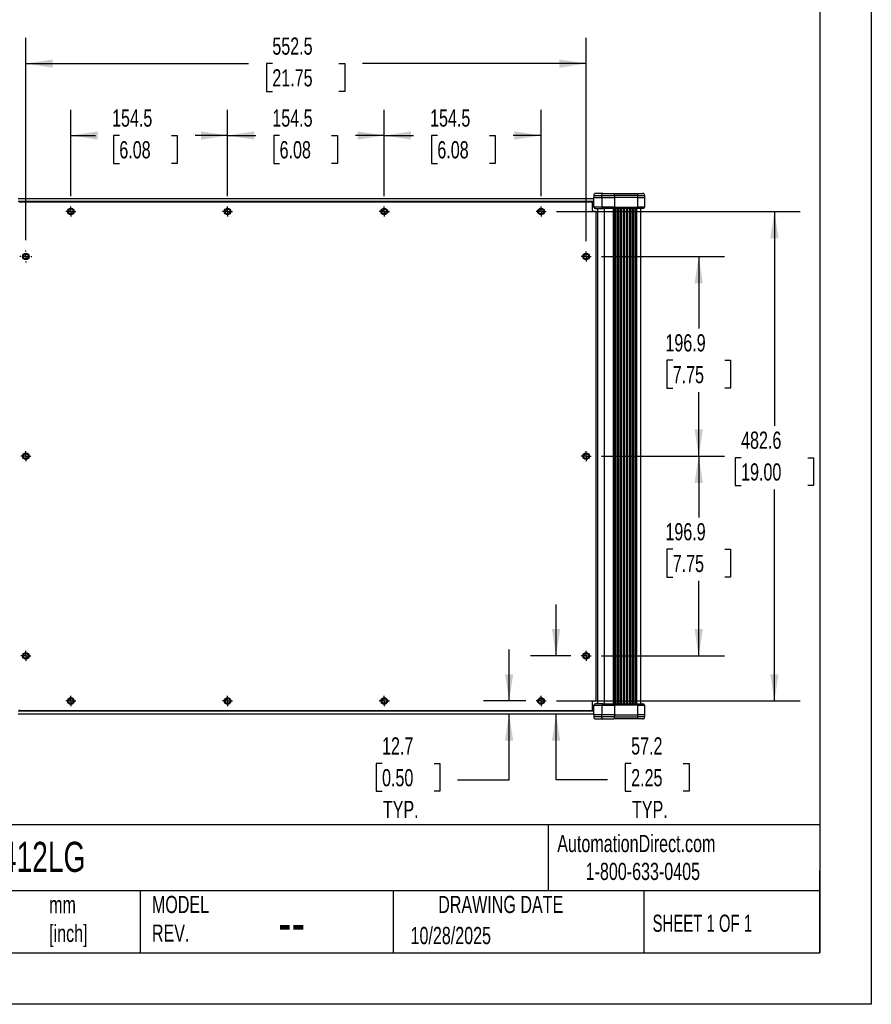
# Model space of a CAD drawing. Header units: millimetres. Extents: x 0 to 2235, y 0 to 1727.
# Tile 3 of 6: x 1395 to 2235, y 0 to 971. Entities that reach past the tile are written whole.
import ezdxf

# ---------------------------------------------------------------- set-up
doc = ezdxf.new("R2010")
doc.units = ezdxf.units.MM
doc.header["$LTSCALE"] = 8
doc.linetypes.add('CENTERX2', pattern=[20.32, 12.7, -2.54, 2.54, -2.54])
doc.layers.add('CENTER', color=40, linetype='CENTERX2')
doc.layers.add('DIMENSIONS', color=140, linetype='Continuous', lineweight=25)
doc.layers.add('TEXT', color=140, linetype='Continuous', lineweight=25)
doc.styles.add('SLDTEXTSTYLE0', font='TXT', dxfattribs={"width": 0.7})
doc.styles.add('SLDTEXTSTYLE1', font='TXT', dxfattribs={"width": 0.65})
doc.dimstyles.new('SLDDIMSTYLE1', dxfattribs={"dimtxt": 17.264063, "dimasz": 26.416, "dimexe": 0, "dimexo": 0.0625, "dimgap": 4.316016, "dimtad": 0, "dimtih": 1, "dimtoh": 1, "dimdec": 1, "dimrnd": 1e-09, "dimzin": 12, "dimdsep": 46, "dimtxsty": 'SLDTEXTSTYLE0', "dimsah": 1, "dimcen": 0.09, "dimadec": 0, "dimazin": 3, "dimtfac": 1, "dimtdec": 1, "dimtofl": 0, "dimtmove": 0, "dimatfit": 3, "dimfxl": 0, "dimfrac": 2, "dimtolj": 1, "dimtzin": 12, "dimarcsym": 0})
doc.dimstyles.new('SLDDIMSTYLE2', dxfattribs={"dimtxt": 17.264063, "dimasz": 26.416, "dimexe": 0, "dimexo": 0.0625, "dimgap": 4.316016, "dimtad": 0, "dimtih": 1, "dimtoh": 1, "dimdec": 1, "dimrnd": 1e-09, "dimzin": 12, "dimdsep": 46, "dimtxsty": 'SLDTEXTSTYLE0', "dimsah": 1, "dimcen": 0.09, "dimadec": 0, "dimazin": 3, "dimtfac": 1, "dimtdec": 1, "dimtmove": 0, "dimatfit": 0, "dimfxl": 0, "dimfrac": 2, "dimtolj": 1, "dimtzin": 12, "dimarcsym": 0})

# ---------------------------------------------------------------- blocks, each defined once
blk = doc.blocks.new('_D_9')
at = {"layer": 'DIMENSIONS'}
for p, q in [((1924.43, 343.45), (1924.43, 394.25)), ((1938.88, 343.45), (1899.03, 343.45)), ((1924.43, 221.32), (1924.43, 286.3)), ((1998.42, 237.47), (1992.62, 237.47)), ((1992.62, 237.47), (1992.62, 210.03)), ((2049.72, 237.47), (2055.52, 237.47)), ((2055.52, 237.47), (2055.52, 210.03)), ((1975.23, 221.32), (1924.43, 221.32)), ((1992.62, 210.03), (1998.42, 210.03)), ((2055.52, 210.03), (2049.72, 210.03))]:
    blk.add_line(p, q, dxfattribs=at)
for points in [[(1924.43, 343.45), (1928.49, 369.87), (1920.36, 369.87)], [(1924.43, 286.3), (1920.36, 259.88), (1928.49, 259.88)]]:
    blk.add_solid(points, dxfattribs=at)
at = {"layer": 'DIMENSIONS', "char_height": 16.933, "attachment_point": 1, "style": 'SLDTEXTSTYLE0'}
for s, insert in [('57.2', (1998.42, 263.16)), ('2.25', (1998.42, 231.86)), ('TYP.', (1999.25, 200.55))]:
    blk.add_mtext(s, dxfattribs=dict(at, insert=insert))
blk = doc.blocks.new('_D_10')
at = {"layer": 'DIMENSIONS'}
for p, q in [((1878.08, 299), (1878.08, 349.8)), ((1894.43, 299), (1852.68, 299)), ((1878.08, 221.32), (1878.08, 286.3)), ((1752.79, 237.47), (1746.99, 237.47)), ((1746.99, 237.47), (1746.99, 210.03)), ((1804.09, 237.47), (1809.89, 237.47)), ((1809.89, 237.47), (1809.89, 210.03)), ((1827.28, 221.32), (1878.08, 221.32)), ((1746.99, 210.03), (1752.79, 210.03)), ((1809.89, 210.03), (1804.09, 210.03))]:
    blk.add_line(p, q, dxfattribs=at)
for points in [[(1878.08, 299), (1882.14, 325.42), (1874.02, 325.42)], [(1878.08, 286.3), (1874.02, 259.88), (1882.14, 259.88)]]:
    blk.add_solid(points, dxfattribs=at)
at = {"layer": 'DIMENSIONS', "char_height": 16.933, "attachment_point": 1, "style": 'SLDTEXTSTYLE0'}
for s, insert in [('12.7', (1752.79, 263.16)), ('0.50', (1752.79, 231.86)), ('TYP.', (1753.62, 200.55))]:
    blk.add_mtext(s, dxfattribs=dict(at, insert=insert))
blk = doc.blocks.new('_D_11')
at = {"layer": 'DIMENSIONS'}
for p, q in [((1445.99, 796.71), (1445.99, 881.82)), ((1600.51, 796.71), (1600.51, 881.82)), ((1445.99, 856.42), (1470.33, 856.42)), ((1493.73, 856.42), (1487.93, 856.42)), ((1487.93, 856.42), (1487.93, 828.98)), ((1545.03, 856.42), (1550.83, 856.42)), ((1550.83, 856.42), (1550.83, 828.98)), ((1600.51, 856.42), (1568.42, 856.42)), ((1487.93, 828.98), (1493.73, 828.98)), ((1550.83, 828.98), (1545.03, 828.98))]:
    blk.add_line(p, q, dxfattribs=at)
for points in [[(1445.99, 856.42), (1472.4, 852.36), (1472.4, 860.48)], [(1600.51, 856.42), (1574.09, 860.48), (1574.09, 852.36)]]:
    blk.add_solid(points, dxfattribs=at)
at = {"layer": 'DIMENSIONS', "char_height": 16.933, "attachment_point": 1, "style": 'SLDTEXTSTYLE0'}
for s, insert in [('154.5', (1486.55, 882.11)), ('6.08', (1493.73, 850.81))]:
    blk.add_mtext(s, dxfattribs=dict(at, insert=insert))
blk = doc.blocks.new('_D_12')
at = {"layer": 'DIMENSIONS'}
for p, q in [((1600.51, 796.71), (1600.51, 881.82)), ((1755.02, 796.71), (1755.02, 881.82)), ((1600.51, 856.42), (1628.38, 856.42)), ((1651.78, 856.42), (1645.98, 856.42)), ((1645.98, 856.42), (1645.98, 828.98)), ((1703.08, 856.42), (1708.88, 856.42)), ((1708.88, 856.42), (1708.88, 828.98)), ((1755.02, 856.42), (1726.47, 856.42)), ((1645.98, 828.98), (1651.78, 828.98)), ((1708.88, 828.98), (1703.08, 828.98))]:
    blk.add_line(p, q, dxfattribs=at)
for points in [[(1600.51, 856.42), (1626.92, 852.36), (1626.92, 860.48)], [(1755.02, 856.42), (1728.61, 860.48), (1728.61, 852.36)]]:
    blk.add_solid(points, dxfattribs=at)
at = {"layer": 'DIMENSIONS', "char_height": 16.933, "attachment_point": 1, "style": 'SLDTEXTSTYLE0'}
for s, insert in [('154.5', (1644.6, 882.11)), ('6.08', (1651.78, 850.81))]:
    blk.add_mtext(s, dxfattribs=dict(at, insert=insert))
blk = doc.blocks.new('_D_13')
at = {"layer": 'DIMENSIONS'}
for p, q in [((1755.02, 796.71), (1755.02, 881.82)), ((1909.54, 796.71), (1909.54, 881.82)), ((1755.02, 856.42), (1783.93, 856.42)), ((1807.32, 856.42), (1801.53, 856.42)), ((1801.53, 856.42), (1801.53, 828.98)), ((1858.63, 856.42), (1864.42, 856.42)), ((1864.42, 856.42), (1864.42, 828.98)), ((1909.54, 856.42), (1882.02, 856.42)), ((1801.53, 828.98), (1807.32, 828.98)), ((1864.42, 828.98), (1858.63, 828.98))]:
    blk.add_line(p, q, dxfattribs=at)
for points in [[(1755.02, 856.42), (1781.44, 852.36), (1781.44, 860.48)], [(1909.54, 856.42), (1883.12, 860.48), (1883.12, 852.36)]]:
    blk.add_solid(points, dxfattribs=at)
at = {"layer": 'DIMENSIONS', "char_height": 16.933, "attachment_point": 1, "style": 'SLDTEXTSTYLE0'}
for s, insert in [('154.5', (1800.14, 882.11)), ('6.08', (1807.32, 850.81))]:
    blk.add_mtext(s, dxfattribs=dict(at, insert=insert))
blk = doc.blocks.new('_D_14')
at = {"layer": 'DIMENSIONS'}
for p, q in [((1401.54, 753.1), (1401.54, 952.72)), ((1953.99, 752.26), (1953.99, 952.72)), ((1401.54, 927.32), (1621.2, 927.32)), ((1644.6, 927.32), (1638.8, 927.32)), ((1638.8, 927.32), (1638.8, 899.88)), ((1710.26, 927.32), (1716.06, 927.32)), ((1716.06, 927.32), (1716.06, 899.88)), ((1953.99, 927.32), (1733.65, 927.32)), ((1638.8, 899.88), (1644.6, 899.88)), ((1716.06, 899.88), (1710.26, 899.88))]:
    blk.add_line(p, q, dxfattribs=at)
for points in [[(1401.54, 927.32), (1427.95, 923.25), (1427.95, 931.38)], [(1953.99, 927.32), (1927.57, 931.38), (1927.57, 923.25)]]:
    blk.add_solid(points, dxfattribs=at)
at = {"layer": 'DIMENSIONS', "char_height": 16.933, "attachment_point": 1, "style": 'SLDTEXTSTYLE0'}
for s, insert in [('552.5', (1644.6, 953.01)), ('21.75', (1644.6, 921.71))]:
    blk.add_mtext(s, dxfattribs=dict(at, insert=insert))
blk = doc.blocks.new('_D_15')
at = {"layer": 'DIMENSIONS'}
for p, q in [((1969.1, 737.15), (2090.43, 737.15)), ((2065.03, 737.15), (2065.03, 666.11)), ((2039.38, 634.81), (2033.58, 634.81)), ((2033.58, 634.81), (2033.58, 607.37)), ((2090.68, 634.81), (2096.48, 634.81)), ((2096.48, 634.81), (2096.48, 607.37)), ((2033.58, 607.37), (2039.38, 607.37)), ((2065.03, 540.3), (2065.03, 603.5)), ((2096.48, 607.37), (2090.68, 607.37)), ((1969.1, 540.3), (2090.43, 540.3))]:
    blk.add_line(p, q, dxfattribs=at)
for points in [[(2065.03, 737.15), (2060.96, 710.73), (2069.09, 710.73)], [(2065.03, 540.3), (2069.09, 566.72), (2060.96, 566.72)]]:
    blk.add_solid(points, dxfattribs=at)
at = {"layer": 'DIMENSIONS', "char_height": 16.933, "attachment_point": 1, "style": 'SLDTEXTSTYLE0'}
for s, insert in [('196.9', (2032.2, 660.5)), ('7.75', (2039.38, 629.2))]:
    blk.add_mtext(s, dxfattribs=dict(at, insert=insert))
blk = doc.blocks.new('_D_16')
at = {"layer": 'DIMENSIONS'}
for p, q in [((1969.1, 540.3), (2090.43, 540.3)), ((2065.03, 540.3), (2065.03, 479.94)), ((2039.38, 448.64), (2033.58, 448.64)), ((2033.58, 448.64), (2033.58, 421.2)), ((2090.68, 448.64), (2096.48, 448.64)), ((2096.48, 448.64), (2096.48, 421.2)), ((2033.58, 421.2), (2039.38, 421.2)), ((2096.48, 421.2), (2090.68, 421.2)), ((2065.03, 343.45), (2065.03, 417.34)), ((1969.1, 343.45), (2090.43, 343.45))]:
    blk.add_line(p, q, dxfattribs=at)
for points in [[(2065.03, 540.3), (2060.96, 513.88), (2069.09, 513.88)], [(2065.03, 343.45), (2069.09, 369.87), (2060.96, 369.87)]]:
    blk.add_solid(points, dxfattribs=at)
at = {"layer": 'DIMENSIONS', "char_height": 16.933, "attachment_point": 1, "style": 'SLDTEXTSTYLE0'}
for s, insert in [('196.9', (2032.2, 474.33)), ('7.75', (2039.38, 443.03))]:
    blk.add_mtext(s, dxfattribs=dict(at, insert=insert))
blk = doc.blocks.new('_D_17')
at = {"layer": 'DIMENSIONS'}
for p, q in [((1924.65, 781.6), (2165.07, 781.6)), ((2139.67, 781.6), (2139.67, 570.16)), ((2106.84, 538.85), (2101.04, 538.85)), ((2101.04, 538.85), (2101.04, 511.41)), ((2172.5, 538.85), (2178.3, 538.85)), ((2178.3, 538.85), (2178.3, 511.41)), ((2101.04, 511.41), (2106.84, 511.41)), ((2139.67, 299), (2139.67, 507.55)), ((2178.3, 511.41), (2172.5, 511.41)), ((1924.65, 299), (2165.07, 299))]:
    blk.add_line(p, q, dxfattribs=at)
for points in [[(2139.67, 781.6), (2135.61, 755.18), (2143.74, 755.18)], [(2139.67, 299), (2143.74, 325.42), (2135.61, 325.42)]]:
    blk.add_solid(points, dxfattribs=at)
at = {"layer": 'DIMENSIONS', "char_height": 16.933, "attachment_point": 1, "style": 'SLDTEXTSTYLE0'}
for s, insert in [('482.6', (2106.84, 564.55)), ('19.00', (2106.84, 533.24))]:
    blk.add_mtext(s, dxfattribs=dict(at, insert=insert))
blk = doc.blocks.new('SW_CENTERMARKSYMBOL_2')
at = {"layer": 'CENTER', "color": 0}
for p, q in [((-5.08, 0), (-5.7912, 0)), ((0, 0), (-2.54, 0)), ((0, 5.08), (0, 5.7912)), ((0, 0), (0, 2.54)), ((0, 0), (0, -2.54)), ((0, 0), (2.54, 0)), ((5.08, 0), (5.7912, 0)), ((0, -5.08), (0, -5.7912))]:
    blk.add_line(p, q, dxfattribs=at)
blk = doc.blocks.new('SW_CENTERMARKSYMBOL_3')
at = {"layer": 'CENTER', "color": 0}
for p, q in [((-2.54, 0), (-4.953, 0)), ((0, 0), (-2.54, 0)), ((0, 2.54), (0, 4.953)), ((0, 0), (0, 2.54)), ((0, 0), (0, -2.54)), ((0, 0), (2.54, 0)), ((2.54, 0), (4.953, 0)), ((0, -2.54), (0, -4.953))]:
    blk.add_line(p, q, dxfattribs=at)
blk = doc.blocks.new('SW_CENTERMARKSYMBOL_4')
at = {"layer": 'CENTER', "color": 0}
for p, q in [((-2.54, 0), (-4.953, 0)), ((0, 0), (-2.54, 0)), ((0, 2.54), (0, 4.953)), ((0, 0), (0, 2.54)), ((0, 0), (0, -2.54)), ((0, 0), (2.54, 0)), ((2.54, 0), (4.953, 0)), ((0, -2.54), (0, -4.953))]:
    blk.add_line(p, q, dxfattribs=at)
blk = doc.blocks.new('SW_CENTERMARKSYMBOL_5')
at = {"layer": 'CENTER', "color": 0}
for p, q in [((-2.54, 0), (-4.953, 0)), ((0, 0), (-2.54, 0)), ((0, 2.54), (0, 4.953)), ((0, 0), (0, 2.54)), ((0, 0), (0, -2.54)), ((0, 0), (2.54, 0)), ((2.54, 0), (4.953, 0)), ((0, -2.54), (0, -4.953))]:
    blk.add_line(p, q, dxfattribs=at)
blk = doc.blocks.new('SW_CENTERMARKSYMBOL_6')
at = {"layer": 'CENTER', "color": 0}
for p, q in [((-2.54, 0), (-4.953, 0)), ((0, 0), (-2.54, 0)), ((0, 2.54), (0, 4.953)), ((0, 0), (0, 2.54)), ((0, 0), (0, -2.54)), ((0, 0), (2.54, 0)), ((2.54, 0), (4.953, 0)), ((0, -2.54), (0, -4.953))]:
    blk.add_line(p, q, dxfattribs=at)
blk = doc.blocks.new('SW_CENTERMARKSYMBOL_7')
at = {"layer": 'CENTER', "color": 0}
for p, q in [((-2.54, 0), (-4.953, 0)), ((0, 0), (-2.54, 0)), ((0, 2.54), (0, 4.953)), ((0, 0), (0, 2.54)), ((0, 0), (0, -2.54)), ((0, 0), (2.54, 0)), ((2.54, 0), (4.953, 0)), ((0, -2.54), (0, -4.953))]:
    blk.add_line(p, q, dxfattribs=at)
blk = doc.blocks.new('SW_CENTERMARKSYMBOL_8')
at = {"layer": 'CENTER', "color": 0}
for p, q in [((-2.54, 0), (-4.953, 0)), ((0, 0), (-2.54, 0)), ((0, 2.54), (0, 4.953)), ((0, 0), (0, 2.54)), ((0, 0), (0, -2.54)), ((0, 0), (2.54, 0)), ((2.54, 0), (4.953, 0)), ((0, -2.54), (0, -4.953))]:
    blk.add_line(p, q, dxfattribs=at)
blk = doc.blocks.new('SW_CENTERMARKSYMBOL_9')
at = {"layer": 'CENTER', "color": 0}
for p, q in [((-2.54, 0), (-4.953, 0)), ((0, 0), (-2.54, 0)), ((0, 2.54), (0, 4.953)), ((0, 0), (0, 2.54)), ((0, 0), (0, -2.54)), ((0, 0), (2.54, 0)), ((2.54, 0), (4.953, 0)), ((0, -2.54), (0, -4.953))]:
    blk.add_line(p, q, dxfattribs=at)
blk = doc.blocks.new('SW_CENTERMARKSYMBOL_10')
at = {"layer": 'CENTER', "color": 0}
for p, q in [((-2.54, 0), (-4.953, 0)), ((0, 0), (-2.54, 0)), ((0, 2.54), (0, 4.953)), ((0, 0), (0, 2.54)), ((0, 0), (0, -2.54)), ((0, 0), (2.54, 0)), ((2.54, 0), (4.953, 0)), ((0, -2.54), (0, -4.953))]:
    blk.add_line(p, q, dxfattribs=at)
blk = doc.blocks.new('SW_CENTERMARKSYMBOL_11')
at = {"layer": 'CENTER', "color": 0}
for p, q in [((-2.54, 0), (-4.953, 0)), ((0, 0), (-2.54, 0)), ((0, 2.54), (0, 4.953)), ((0, 0), (0, 2.54)), ((0, 0), (0, -2.54)), ((0, 0), (2.54, 0)), ((2.54, 0), (4.953, 0)), ((0, -2.54), (0, -4.953))]:
    blk.add_line(p, q, dxfattribs=at)
blk = doc.blocks.new('SW_CENTERMARKSYMBOL_12')
at = {"layer": 'CENTER', "color": 0}
for p, q in [((-2.54, 0), (-4.953, 0)), ((0, 0), (-2.54, 0)), ((0, 2.54), (0, 4.953)), ((0, 0), (0, 2.54)), ((0, 0), (0, -2.54)), ((0, 0), (2.54, 0)), ((2.54, 0), (4.953, 0)), ((0, -2.54), (0, -4.953))]:
    blk.add_line(p, q, dxfattribs=at)
blk = doc.blocks.new('SW_CENTERMARKSYMBOL_13')
at = {"layer": 'CENTER', "color": 0}
for p, q in [((-2.54, 0), (-4.953, 0)), ((0, 0), (-2.54, 0)), ((0, 2.54), (0, 4.953)), ((0, 0), (0, 2.54)), ((0, 0), (0, -2.54)), ((0, 0), (2.54, 0)), ((2.54, 0), (4.953, 0)), ((0, -2.54), (0, -4.953))]:
    blk.add_line(p, q, dxfattribs=at)
blk = doc.blocks.new('SW_CENTERMARKSYMBOL_14')
at = {"layer": 'CENTER', "color": 0}
for p, q in [((-2.54, 0), (-4.953, 0)), ((0, 0), (-2.54, 0)), ((0, 2.54), (0, 4.953)), ((0, 0), (0, 2.54)), ((0, 0), (0, -2.54)), ((0, 0), (2.54, 0)), ((2.54, 0), (4.953, 0)), ((0, -2.54), (0, -4.953))]:
    blk.add_line(p, q, dxfattribs=at)
blk = doc.blocks.new('SW_CENTERMARKSYMBOL_15')
at = {"layer": 'CENTER', "color": 0}
for p, q in [((-2.54, 0), (-4.953, 0)), ((0, 0), (-2.54, 0)), ((0, 2.54), (0, 4.953)), ((0, 0), (0, 2.54)), ((0, 0), (0, -2.54)), ((0, 0), (2.54, 0)), ((2.54, 0), (4.953, 0)), ((0, -2.54), (0, -4.953))]:
    blk.add_line(p, q, dxfattribs=at)

msp = doc.modelspace()

# ---------------------------------------------------------------- linework, layer by layer
at = {"color": 7, "linetype": 'Continuous'}
for p, q in [((2235.22, 1727.22), (2235.22, 0.02)), ((2235.22, 0.02), (0.02, 0.02))]:
    msp.add_line(p, q, dxfattribs=at)
for p, q in [((1961.47, 797.32), (1961.47, 795.32)), ((1961.47, 797.32), (1969.54, 797.32)), ((1970.77, 799.32), (1963.47, 799.32)), ((1969.54, 795.32), (1969.54, 797.32)), ((1969.54, 797.32), (1981.9, 797.32)), ((1970.77, 799.32), (1981.38, 799.32)), ((1981.38, 799.32), (2004.41, 799.32)), ((1981.9, 797.32), (1981.9, 795.32)), ((2004.93, 797.32), (1981.9, 797.32)), ((2004.41, 799.32), (2009.67, 799.32)), ((2004.93, 795.32), (2004.93, 797.32)), ((2004.93, 797.32), (2011.67, 797.32)), ((2011.67, 797.32), (2011.67, 795.32)), ((1961.64, 791.21), (1393.89, 791.21)), ((1393.95, 794.3), (1961.58, 794.3)), ((1395.98, 791.12), (1959.54, 791.12)), ((1960.34, 782.39), (1960.34, 790.33)), ((1960.34, 787.95), (1960.34, 787.95)), ((1960.34, 782.37), (1960.34, 787.95)), ((1961.47, 795.32), (1961.56, 795.32)), ((1961.56, 795.32), (1969.54, 795.32)), ((1961.75, 785.79), (1961.56, 795.32)), ((1969.54, 795.32), (1981.9, 795.32)), ((1969.54, 795.32), (1969.64, 785.79)), ((1981.9, 795.32), (1981.85, 785.79)), ((2004.93, 795.32), (1981.9, 795.32)), ((2004.88, 785.79), (2004.93, 795.32)), ((2004.93, 795.32), (2011.67, 795.32)), ((2011.67, 795.32), (2011.51, 785.79)), ((1962.72, 781.6), (1961.13, 781.6)), ((1969.64, 785.79), (1961.75, 785.79)), ((1963.24, 784.32), (1970.57, 784.32)), ((1963.51, 780.81), (1963.51, 299.79)), ((1965.57, 296.28), (1965.57, 784.32)), ((1981.85, 785.79), (1969.64, 785.79)), ((1981.47, 784.32), (1970.57, 784.32)), ((1972.07, 296.28), (1972.07, 784.32)), ((1980.84, 296.28), (1980.84, 784.32)), ((2004.5, 784.32), (1981.47, 784.32)), ((1981.85, 785.79), (2004.88, 785.79)), ((1982.13, 784.32), (1982.13, 296.28)), ((1983.58, 296.28), (1983.58, 784.32)), ((1985.03, 784.32), (1985.03, 296.28)), ((1986.48, 296.28), (1986.48, 784.32)), ((1987.93, 784.32), (1987.93, 296.28)), ((1989.38, 296.28), (1989.38, 784.32)), ((1990.83, 784.32), (1990.83, 296.28)), ((1992.27, 296.28), (1992.27, 784.32)), ((1993.72, 784.32), (1993.72, 296.28)), ((1995.17, 296.28), (1995.17, 784.32)), ((1996.62, 784.32), (1996.62, 296.28)), ((1998.07, 296.28), (1998.07, 784.32)), ((1999.52, 784.32), (1999.52, 296.28)), ((2000.97, 296.28), (2000.97, 784.32)), ((2002.42, 784.32), (2002.42, 296.28)), ((2003.87, 296.28), (2003.87, 784.32)), ((2010.01, 784.32), (2004.5, 784.32)), ((2011.51, 785.79), (2004.88, 785.79)), ((2007.57, 784.32), (2007.57, 296.28)), ((1960.34, 292.65), (1960.34, 298.23)), ((1960.34, 290.27), (1960.34, 298.21)), ((1960.34, 292.65), (1960.34, 292.65)), ((1961.13, 299), (1962.72, 299)), ((1961.75, 294.81), (1969.64, 294.81)), ((1970.57, 296.28), (1963.24, 296.28)), ((1969.64, 294.81), (1969.54, 285.28)), ((1969.64, 294.81), (1981.85, 294.81)), ((1970.57, 296.28), (1981.47, 296.28)), ((1981.47, 296.28), (2004.5, 296.28)), ((1981.85, 294.81), (1981.9, 285.28)), ((2004.88, 294.81), (1981.85, 294.81)), ((2004.5, 296.28), (2010.01, 296.28)), ((2004.93, 285.28), (2004.88, 294.81)), ((2004.88, 294.81), (2011.51, 294.81)), ((2011.51, 294.81), (2011.67, 285.28)), ((1393.89, 289.39), (1961.64, 289.39)), ((1393.95, 286.3), (1961.58, 286.3)), ((1959.54, 289.47), (1395.98, 289.47)), ((1961.47, 285.28), (1961.47, 283.28)), ((1961.56, 285.28), (1961.47, 285.28)), ((1969.54, 283.28), (1961.47, 283.28)), ((1969.54, 285.28), (1961.56, 285.28)), ((1969.54, 283.28), (1969.54, 285.28)), ((1981.9, 285.28), (1969.54, 285.28)), ((1981.9, 283.28), (1969.54, 283.28)), ((1981.9, 285.28), (1981.9, 283.28)), ((1981.9, 285.28), (2004.93, 285.28)), ((1981.9, 283.28), (2004.93, 283.28)), ((2004.93, 283.28), (2004.93, 285.28)), ((2011.67, 285.28), (2004.93, 285.28)), ((2011.67, 283.28), (2004.93, 283.28)), ((2011.67, 285.28), (2011.67, 283.28)), ((1963.47, 281.28), (1970.77, 281.28)), ((1970.77, 281.28), (1981.38, 281.28)), ((2004.41, 281.28), (1981.38, 281.28)), ((2009.67, 281.28), (2004.41, 281.28))]:
    msp.add_line(p, q)
for centre, radius in [((1445.99, 781.6), 3.25), ((1445.99, 781.6), 2.41), ((1600.51, 781.6), 3.25), ((1600.51, 781.6), 2.41), ((1755.02, 781.6), 3.25), ((1755.02, 781.6), 2.41), ((1909.54, 781.6), 3.25), ((1909.54, 781.6), 2.41), ((1401.54, 737.15), 3.25), ((1401.54, 737.15), 2.41), ((1953.99, 737.15), 3.25), ((1953.99, 737.15), 2.41), ((1401.54, 540.3), 3.25), ((1953.99, 540.3), 3.25), ((1401.54, 540.3), 2.41), ((1953.99, 540.3), 2.41), ((1401.54, 343.45), 3.25), ((1401.54, 343.45), 2.41), ((1953.99, 343.45), 3.25), ((1953.99, 343.45), 2.41), ((1445.99, 299), 3.25), ((1445.99, 299), 2.41), ((1600.51, 299), 3.25), ((1600.51, 299), 2.41), ((1755.02, 299), 3.25), ((1755.02, 299), 2.41), ((1909.54, 299), 3.25), ((1909.54, 299), 2.41)]:
    msp.add_circle(centre, radius)
for centre, radius, start, end in [((1963.47, 797.32), 2, 90, 180), ((1979.58, 797.78), 2.37, 348.63095, 40.39069), ((2002.61, 797.78), 2.37, 348.63095, 40.39069), ((2009.67, 797.32), 2, 360, 90), ((1395.98, 790.33), 0.794, 90, 180), ((1959.54, 790.33), 0.794, 0, 90), ((1961.13, 782.39), 0.794, 180, 270), ((1963.24, 785.82), 1.5, 181.13026, 270), ((1963.24, 785.81), 1.5, 180.8496, 269.85571), ((1962.72, 780.81), 0.794, 0, 90), ((1980.15, 785.45), 1.74, 319.29528, 11.1942), ((2003.18, 785.45), 1.74, 319.29528, 11.1942), ((2010.01, 785.82), 1.5, 270, 359), ((1961.13, 298.21), 0.794, 90, 180), ((1963.24, 294.78), 1.5, 90, 178.92502), ((1963.24, 294.79), 1.5, 90.14429, 179.1504), ((1962.72, 299.79), 0.794, 270, 0), ((1980.15, 295.15), 1.74, 348.8058, 40.70472), ((2003.18, 295.15), 1.74, 348.8058, 40.70472), ((2010.01, 294.78), 1.5, 1, 90), ((1395.98, 290.27), 0.794, 180, 270), ((1959.54, 290.27), 0.794, 270, 0), ((1963.47, 283.28), 2, 180, 270), ((1979.58, 282.82), 2.37, 319.60931, 11.36906), ((2002.61, 282.82), 2.37, 319.60931, 11.36905), ((2009.67, 283.28), 2, 270, 0)]:
    msp.add_arc(centre, radius, start, end)
for points, knots in [([(1969.54, 797.32), (1969.54, 797.58), (1969.57, 797.84), (1969.69, 798.32), (1969.78, 798.54), (1970.01, 798.91), (1970.15, 799.06), (1970.45, 799.26), (1970.61, 799.32), (1970.77, 799.32)], [0, 0, 0, 0, 0.25, 0.25, 0.5, 0.5, 0.75, 0.75, 1, 1, 1, 1]), ([(1969.64, 785.79), (1969.64, 785.6), (1969.67, 785.4), (1969.76, 785.04), (1969.83, 784.88), (1970, 784.61), (1970.1, 784.5), (1970.33, 784.35), (1970.45, 784.32), (1970.57, 784.32)], [0, 0, 0, 0, 0.25, 0.25, 0.5, 0.5, 0.75, 0.75, 1, 1, 1, 1]), ([(1961.56, 285.28), (1961.57, 286.03), (1961.61, 287.62), (1961.67, 290.8), (1961.71, 293.22), (1961.75, 294.81)], [0, 0, 0, 0, 0.236096, 0.500011, 1, 1, 1, 1]), ([(1970.57, 296.28), (1970.45, 296.28), (1970.33, 296.25), (1970.1, 296.1), (1970, 295.99), (1969.83, 295.72), (1969.76, 295.55), (1969.67, 295.2), (1969.64, 295), (1969.64, 294.81)], [0, 0, 0, 0, 0.25, 0.25, 0.5, 0.5, 0.75, 0.75, 1, 1, 1, 1]), ([(1970.77, 281.28), (1970.61, 281.28), (1970.45, 281.34), (1970.15, 281.54), (1970.01, 281.68), (1969.78, 282.05), (1969.69, 282.28), (1969.57, 282.76), (1969.54, 283.02), (1969.54, 283.28)], [0, 0, 0, 0, 0.25, 0.25, 0.5, 0.5, 0.75, 0.75, 1, 1, 1, 1])]:
    msp.add_open_spline(points, degree=3, knots=knots)
for points in [[(1961.74, 785.79), (1961.74, 785.79), (1961.74, 785.79), (1961.75, 785.79)], [(1961.75, 294.81), (1961.74, 294.81), (1961.74, 294.81), (1961.74, 294.81)]]:
    msp.add_open_spline(points, degree=3)
at = {"layer": 'TEXT'}
for p, q in [((2184.4, 1676.4), (2184.4, 50.8)), ((2184.4, 177.01), (50.8, 177.01)), ((1916.6, 177.01), (1916.6, 111.76)), ((2184.4, 50.8), (2184.4, 132.08)), ((2184.4, 111.76), (50.8, 111.76)), ((1514.41, 111.76), (1514.41, 50.8)), ((1763.72, 111.76), (1763.72, 50.8)), ((2010.79, 111.76), (2010.79, 50.8)), ((50.8, 50.8), (2184.4, 50.8))]:
    msp.add_line(p, q, dxfattribs=at)

# ---------------------------------------------------------------- block references
at = {"layer": 'CENTER'}
for name, p in [('SW_CENTERMARKSYMBOL_14', (1445.99, 781.6)), ('SW_CENTERMARKSYMBOL_11', (1600.51, 781.6)), ('SW_CENTERMARKSYMBOL_6', (1755.02, 781.6)), ('SW_CENTERMARKSYMBOL_4', (1909.54, 781.6)), ('SW_CENTERMARKSYMBOL_2', (1401.54, 737.15)), ('SW_CENTERMARKSYMBOL_5', (1953.99, 737.15)), ('SW_CENTERMARKSYMBOL_7', (1401.54, 540.3)), ('SW_CENTERMARKSYMBOL_8', (1953.99, 540.3)), ('SW_CENTERMARKSYMBOL_13', (1401.54, 343.45)), ('SW_CENTERMARKSYMBOL_12', (1953.99, 343.45)), ('SW_CENTERMARKSYMBOL_15', (1445.99, 299)), ('SW_CENTERMARKSYMBOL_10', (1600.51, 299)), ('SW_CENTERMARKSYMBOL_9', (1755.02, 299)), ('SW_CENTERMARKSYMBOL_3', (1909.54, 299))]:
    msp.add_blockref(name, p, dxfattribs=at)

# ---------------------------------------------------------------- texts
at = {"color": 179, "linetype": 'Continuous', "lineweight": 18, "char_height": 16.9333, "attachment_point": 1, "style": 'SLDTEXTSTYLE0'}
for s, insert in [('AutomationDirect.com', (1925.56, 167.01)), ('1-800-633-0405', (1953.53, 139.5))]:
    msp.add_mtext(s, dxfattribs=dict(at, insert=insert))
at = {"layer": 'TEXT'}
for s, insert, char_height, attachment_point, style in [('ACE202412LG', (1273.66, 160.19), 29.6333, 1, 'SLDTEXTSTYLE0'), ('MODEL ^JREV.', (1525.87, 106.91), 16.9333, 1, 'SLDTEXTSTYLE0'), ('DRAWING DATE', (1869.8, 106.91), 16.9333, 2, 'SLDTEXTSTYLE0'), ('mm^J[inch]', (1424.51, 106.63), 16.933, 1, 'SLDTEXTSTYLE0'), ('SHEET 1 OF 1', (2019.53, 88.41), 16.9333, 1, 'SLDTEXTSTYLE1'), ('--', (1650.38, 101.87), 42.333, 1, 'SLDTEXTSTYLE0'), ('10/28/2025', (1780.9, 76.29), 16.933, 1, 'SLDTEXTSTYLE0')]:
    msp.add_mtext(s, dxfattribs=dict(at, insert=insert, char_height=char_height, attachment_point=attachment_point, style=style))

# ---------------------------------------------------------------- dimensions: what is measured, and where the dimension line sits
at = {"layer": 'DIMENSIONS'}
for base, p1, p2, picture, middle in [((1953.98837233, 927.31800077), (1401.53837233, 742.94070077), (1953.98837233, 742.10250077), '_D_14', (1677.42775631, 927.31800077)), ((1600.51, 856.42), (1445.99, 786.55), (1600.51, 786.55), '_D_11', (1519.38, 856.42)), ((1755.02, 856.42), (1600.51, 786.55), (1755.02, 786.55), '_D_12', (1677.43, 856.42)), ((1909.54, 856.42), (1755.02, 786.55), (1909.54, 786.55), '_D_13', (1832.98, 856.42))]:
    dim = msp.add_linear_dim(base=base, p1=p1, p2=p2, dimstyle='SLDDIMSTYLE1', dxfattribs=at)
    dim.commit()
    dim.dimension.update_dxf_attribs({"geometry": picture, "text_midpoint": middle, "dimtype": 160})
for base, p1, p2, picture, middle in [((2139.67, 781.6), (1914.49, 299), (1914.49, 781.6), '_D_17', (2139.67, 538.85)), ((2065.02703318, 540.29950077), (1958.94137233, 737.14950077), (1958.94137233, 540.29950077), '_D_15', (2065.02703318, 634.80749871)), ((2065.02703318, 343.44950077), (1958.94137233, 540.29950077), (1958.94137233, 343.44950077), '_D_16', (2065.02703318, 448.64161186))]:
    dim = msp.add_linear_dim(base=base, p1=p1, p2=p2, angle=90, dimstyle='SLDDIMSTYLE1', dxfattribs=at)
    dim.commit()
    dim.dimension.update_dxf_attribs({"geometry": picture, "text_midpoint": middle, "dimtype": 160})
for base, p1, p2, picture, middle in [((1924.42676587, 286.29950077), (1949.03537233, 343.44950077), (1980.83573692, 286.29950077), '_D_9', (1924.42676587, 221.31754304)), ((1878.08, 286.3), (1904.59, 299), (1980.84, 286.3), '_D_10', (1878.08, 221.32))]:
    dim = msp.add_linear_dim(base=base, p1=p1, p2=p2, angle=90, text='<>\\PTYP.', dimstyle='SLDDIMSTYLE2', dxfattribs=at)
    dim.commit()
    dim.dimension.update_dxf_attribs({"geometry": picture, "text_midpoint": middle, "dimtype": 160})

doc.saveas('drawing.dxf')
